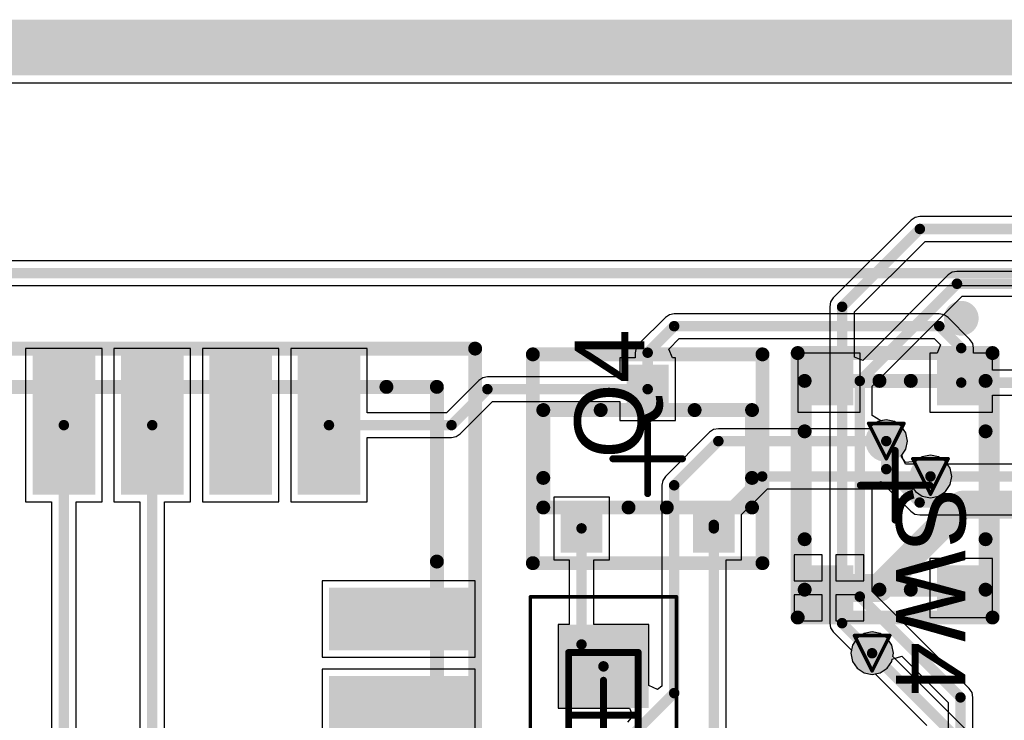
# Model space of a CAD drawing. Header units: millimetres. Extents: x 9.4 to 105.2, y 7.6 to 67.1.
# Tile 61 of 152: x 29.8 to 44, y 57.1 to 67.1. Entities that reach past the tile are written whole.
import ezdxf

# ---------------------------------------------------------------- set-up
doc = ezdxf.new("R2010")
doc.units = ezdxf.units.MM
for name, color, linetype in [('BottomLayer', 5, 'Continuous'), ('BottomSolder', 6, 'Continuous'), ('DrillDrawing', 1, 'Continuous'), ('KeepOutLayer', 6, 'Continuous'), ('Mechanical13', 56, 'Continuous'), ('Mechanical15', 56, 'Continuous'), ('Mechanical16', 56, 'Continuous'), ('Mechanical2', 216, 'Continuous'), ('Mechanical3', 76, 'Continuous'), ('Mechanical5', 56, 'Continuous'), ('TopLayer', 1, 'Continuous'), ('TopOverlay', 2, 'Continuous'), ('TopPaste', 8, 'Continuous'), ('TopSolder', 216, 'Continuous'), ('ViaHoleLayer', 16, 'Continuous')]:
    doc.layers.add(name, color=color, linetype=linetype)
doc.styles.add('Arial', font='arial.ttf', dxfattribs={"height": 0.2})

msp = doc.modelspace()

# ---------------------------------------------------------------- hatches: boundary and pattern name
at = {"layer": 'BottomLayer'}
h = msp.add_hatch(color=5, dxfattribs=at)
edge = h.paths.add_edge_path()
edge.add_arc((42.291, 61.087), 0.2, 0, 360)
h = msp.add_hatch(color=5, dxfattribs=at)
edge = h.paths.add_edge_path()
edge.add_arc((42.926, 60.579), 0.2, 0, 360)
h = msp.add_hatch(color=5, dxfattribs=at)
edge = h.paths.add_edge_path()
edge.add_arc((42.088, 58.039), 0.2, 0, 360)
at = {"layer": 'BottomSolder'}
h = msp.add_hatch(color=6, dxfattribs=at)
edge = h.paths.add_edge_path()
edge.add_arc((42.291, 61.087), 0.3, 0, 360)
h = msp.add_hatch(color=6, dxfattribs=at)
edge = h.paths.add_edge_path()
edge.add_arc((42.926, 60.579), 0.3, 0, 360)
h = msp.add_hatch(color=6, dxfattribs=at)
edge = h.paths.add_edge_path()
edge.add_arc((42.088, 58.039), 0.3, 0, 360)
at = {"layer": 'TopLayer'}
for points in [[(30.023, 60.316), (30.023, 62.316), (30.923, 62.316), (30.923, 60.316)], [(31.293, 60.316), (31.293, 62.316), (32.193, 62.316), (32.193, 60.316)], [(32.563, 60.316), (32.563, 62.316), (33.463, 62.316), (33.463, 60.316)], [(33.833, 60.316), (33.833, 62.316), (34.733, 62.316), (34.733, 60.316)], [(38.562, 61.483), (38.562, 62.183), (39.162, 62.183), (39.162, 61.483)], [(41.818, 62.252), (41.818, 61.602), (41.118, 61.602), (41.118, 62.252)], [(43.718, 62.252), (43.718, 61.602), (43.018, 61.602), (43.018, 62.252)], [(37.612, 59.483), (37.612, 60.183), (38.212, 60.183), (38.212, 59.483)], [(39.512, 59.483), (39.512, 60.183), (40.112, 60.183), (40.112, 59.483)], [(41.818, 59.302), (41.818, 58.652), (41.118, 58.652), (41.118, 59.302)], [(43.718, 59.302), (43.718, 58.652), (43.018, 58.652), (43.018, 59.302)], [(34.283, 58.081), (34.283, 58.981), (36.283, 58.981), (36.283, 58.081)], [(38.777, 57.35), (37.677, 57.35), (37.677, 58.35), (38.777, 58.35)], [(34.283, 56.811), (34.283, 57.711), (36.283, 57.711), (36.283, 56.811)]]:
    msp.add_hatch(color=1, dxfattribs=at).paths.add_polyline_path(points)
h = msp.add_hatch(color=1, dxfattribs=at)
edge = h.paths.add_edge_path()
edge.add_arc((42.291, 61.087), 0.2, 0, 360)
h = msp.add_hatch(color=1, dxfattribs=at)
edge = h.paths.add_edge_path()
edge.add_arc((42.926, 60.579), 0.2, 0, 360)
h = msp.add_hatch(color=1, dxfattribs=at)
edge = h.paths.add_edge_path()
edge.add_arc((42.088, 58.039), 0.2, 0, 360)
at = {"layer": 'TopPaste'}
for points in [[(30.023, 60.316), (30.023, 62.316), (30.923, 62.316), (30.923, 60.316)], [(31.293, 60.316), (31.293, 62.316), (32.193, 62.316), (32.193, 60.316)], [(32.563, 60.316), (32.563, 62.316), (33.463, 62.316), (33.463, 60.316)], [(33.833, 60.316), (33.833, 62.316), (34.733, 62.316), (34.733, 60.316)], [(39.113, 61.533), (39.113, 62.133), (38.613, 62.133), (38.613, 61.533)], [(41.818, 62.252), (41.818, 61.602), (41.118, 61.602), (41.118, 62.252)], [(43.718, 62.252), (43.718, 61.602), (43.018, 61.602), (43.018, 62.252)], [(38.163, 59.533), (38.163, 60.133), (37.663, 60.133), (37.663, 59.533)], [(40.063, 59.533), (40.063, 60.133), (39.563, 60.133), (39.563, 59.533)], [(41.818, 59.302), (41.818, 58.652), (41.118, 58.652), (41.118, 59.302)], [(43.718, 59.302), (43.718, 58.652), (43.018, 58.652), (43.018, 59.302)], [(34.283, 58.081), (34.283, 58.981), (36.283, 58.981), (36.283, 58.081)], [(38.727, 57.4), (37.727, 57.4), (37.727, 58.3), (38.727, 58.3)], [(34.283, 56.811), (34.283, 57.711), (36.283, 57.711), (36.283, 56.811)]]:
    msp.add_hatch(color=8, dxfattribs=at).paths.add_polyline_path(points)
at = {"layer": 'TopSolder'}
for points in [[(30.023, 60.316), (30.023, 62.316), (30.923, 62.316), (30.923, 60.316)], [(31.293, 60.316), (31.293, 62.316), (32.193, 62.316), (32.193, 60.316)], [(32.563, 60.316), (32.563, 62.316), (33.463, 62.316), (33.463, 60.316)], [(33.833, 60.316), (33.833, 62.316), (34.733, 62.316), (34.733, 60.316)], [(38.562, 61.483), (38.562, 62.183), (39.162, 62.183), (39.162, 61.483)], [(41.818, 62.252), (41.818, 61.602), (41.118, 61.602), (41.118, 62.252)], [(43.718, 62.252), (43.718, 61.602), (43.018, 61.602), (43.018, 62.252)], [(37.612, 59.483), (37.612, 60.183), (38.212, 60.183), (38.212, 59.483)], [(39.512, 59.483), (39.512, 60.183), (40.112, 60.183), (40.112, 59.483)], [(41.818, 59.302), (41.818, 58.652), (41.118, 58.652), (41.118, 59.302)], [(43.718, 59.302), (43.718, 58.652), (43.018, 58.652), (43.018, 59.302)], [(34.283, 58.081), (34.283, 58.981), (36.283, 58.981), (36.283, 58.081)], [(38.877, 57.25), (37.577, 57.25), (37.577, 58.45), (38.877, 58.45)], [(34.283, 56.811), (34.283, 57.711), (36.283, 57.711), (36.283, 56.811)]]:
    msp.add_hatch(color=216, dxfattribs=at).paths.add_polyline_path(points)
h = msp.add_hatch(color=216, dxfattribs=at)
edge = h.paths.add_edge_path()
edge.add_arc((42.291, 61.087), 0.3, 0, 360)
h = msp.add_hatch(color=216, dxfattribs=at)
edge = h.paths.add_edge_path()
edge.add_arc((42.926, 60.579), 0.3, 0, 360)
h = msp.add_hatch(color=216, dxfattribs=at)
edge = h.paths.add_edge_path()
edge.add_arc((42.088, 58.039), 0.3, 0, 360)
at = {"layer": 'ViaHoleLayer'}
h = msp.add_hatch(color=16, dxfattribs=at)
edge = h.paths.add_edge_path()
edge.add_arc((42.291, 61.087), 0.1, 0, 360)
h = msp.add_hatch(color=16, dxfattribs=at)
edge = h.paths.add_edge_path()
edge.add_arc((42.926, 60.579), 0.1, 0, 360)
h = msp.add_hatch(color=16, dxfattribs=at)
edge = h.paths.add_edge_path()
edge.add_arc((42.088, 58.039), 0.1, 0, 360)

# ---------------------------------------------------------------- linework, layer by layer
at = {"layer": 'BottomLayer'}
for p, q in [((13.379, 66.236), (99.074, 66.236)), ((42.647, 64.261), (41.53, 63.144)), ((42.705, 64.3), (42.647, 64.261)), ((42.774, 64.313), (42.705, 64.3)), ((49.048, 64.313), (42.774, 64.313)), ((41.834, 62.943), (42.848, 63.957)), ((42.848, 63.957), (49.048, 63.957)), ((43.181, 63.474), (41.952, 62.245)), ((43.239, 63.512), (43.181, 63.474)), ((43.307, 63.526), (43.239, 63.512)), ((49.079, 63.526), (43.307, 63.526)), ((41.53, 63.144), (41.491, 63.086)), ((42.088, 61.877), (43.381, 63.169)), ((43.381, 63.169), (50.779, 63.169)), ((41.491, 63.086), (41.478, 63.017)), ((41.478, 63.017), (41.478, 58.471)), ((41.834, 62.293), (41.834, 62.943)), ((41.952, 62.245), (41.834, 62.293)), ((42.088, 61.454), (42.088, 61.877)), ((42.215, 61.378), (42.088, 61.454)), ((42.291, 61.393), (42.215, 61.378)), ((42.408, 61.37), (42.291, 61.393)), ((42.507, 61.303), (42.408, 61.37)), ((42.574, 61.204), (42.507, 61.303)), ((42.597, 61.087), (42.574, 61.204)), ((42.574, 60.97), (42.597, 61.087)), ((42.507, 60.871), (42.574, 60.97)), ((42.566, 60.78), (42.507, 60.871)), ((42.809, 60.862), (42.71, 60.795)), ((42.926, 60.885), (42.809, 60.862)), ((43.043, 60.862), (42.926, 60.885)), ((43.142, 60.795), (43.043, 60.862)), ((42.71, 60.795), (42.566, 60.78)), ((43.168, 60.757), (43.142, 60.795)), ((44.122, 60.757), (43.168, 60.757)), ((42.088, 60.454), (42.215, 60.507)), ((42.088, 58.926), (42.088, 60.454)), ((42.215, 60.507), (42.644, 60.078)), ((42.644, 60.078), (42.702, 60.039)), ((42.702, 60.039), (42.771, 60.026)), ((42.771, 60.026), (44.202, 60.026)), ((43.484, 57.53), (42.088, 58.926)), ((41.478, 58.471), (41.491, 58.403)), ((41.491, 58.403), (41.53, 58.345)), ((41.53, 58.345), (41.791, 58.084)), ((41.791, 58.084), (41.782, 58.039)), ((41.782, 58.039), (41.805, 57.922)), ((41.805, 57.922), (41.872, 57.823)), ((42.304, 57.823), (42.37, 57.922)), ((42.37, 57.922), (42.377, 57.953)), ((42.377, 57.953), (42.514, 57.995)), ((42.514, 57.995), (43.179, 57.33)), ((41.872, 57.823), (41.971, 57.756)), ((41.971, 57.756), (42.088, 57.733)), ((42.088, 57.733), (42.205, 57.756)), ((42.205, 57.756), (42.304, 57.823)), ((43.523, 57.473), (43.484, 57.53)), ((43.536, 57.404), (43.523, 57.473)), ((43.179, 57.33), (43.179, 53.785)), ((43.536, 53.785), (43.536, 57.404))]:
    msp.add_line(p, q, dxfattribs=at)
at = {"layer": 'BottomLayer', "const_width": 0.15}
for points in [[(41.656, 63.017), (42.774, 64.135)], [(42.774, 64.135), (49.663, 64.135)], [(41.91, 61.951), (43.307, 63.348)], [(43.307, 63.348), (50.779, 63.348)], [(41.656, 58.471), (41.656, 63.017)], [(41.91, 58.852), (41.91, 61.951)], [(42.291, 60.684), (42.291, 61.087)], [(42.291, 60.684), (42.771, 60.204)], [(42.926, 60.579), (44.196, 60.579)], [(42.771, 60.204), (44.202, 60.204)], [(41.91, 58.852), (43.358, 57.404)], [(41.656, 58.471), (42.088, 58.039)], [(43.358, 53.543), (43.358, 57.404)]]:
    msp.add_lwpolyline(points, dxfattribs=at)
at = {"layer": 'BottomLayer', "const_width": 0.075}
for points in [[(42.736, 64.135, 1), (42.811, 64.135, 1)], [(42.736, 64.135, 1), (42.811, 64.135, 1)], [(43.269, 63.348, 1), (43.345, 63.348, 1)], [(43.269, 63.348, 1), (43.345, 63.348, 1)], [(41.618, 63.017, 1), (41.694, 63.017, 1)], [(41.618, 63.017, 1), (41.694, 63.017, 1)], [(41.872, 61.951, 1), (41.948, 61.951, 1)], [(41.872, 61.951, 1), (41.948, 61.951, 1)], [(42.253, 61.087, 1), (42.329, 61.087, 1)], [(42.253, 60.684, 1), (42.329, 60.684, 1)], [(42.253, 60.684, 1), (42.329, 60.684, 1)], [(42.888, 60.579, 1), (42.964, 60.579, 1)], [(42.733, 60.204, 1), (42.808, 60.204, 1)], [(42.733, 60.204, 1), (42.808, 60.204, 1)], [(41.872, 58.852, 1), (41.948, 58.852, 1)], [(41.872, 58.852, 1), (41.948, 58.852, 1)], [(41.618, 58.471, 1), (41.694, 58.471, 1)], [(41.618, 58.471, 1), (41.694, 58.471, 1)], [(42.05, 58.039, 1), (42.125, 58.039, 1)], [(43.32, 57.404, 1), (43.395, 57.404, 1)], [(43.32, 57.404, 1), (43.395, 57.404, 1)]]:
    msp.add_lwpolyline(points, format="xyb", close=True, dxfattribs=at)
at = {"layer": 'DrillDrawing', "const_width": 0.0508}
for points in [[(42.037, 61.341), (42.545, 61.341)], [(42.037, 61.341), (42.291, 60.833)], [(42.291, 60.833), (42.545, 61.341)], [(42.672, 60.833), (43.18, 60.833)], [(42.672, 60.833), (42.926, 60.325)], [(42.926, 60.325), (43.18, 60.833)], [(41.834, 58.293), (42.342, 58.293)], [(41.834, 58.293), (42.088, 57.785)], [(42.088, 57.785), (42.342, 58.293)]]:
    msp.add_lwpolyline(points, dxfattribs=at)
at = {"layer": 'DrillDrawing', "const_width": 0.0254}
for points in [[(42.024, 61.341, 1), (42.05, 61.341, 1)], [(42.024, 61.341, 1), (42.05, 61.341, 1)], [(42.532, 61.341, 1), (42.558, 61.341, 1)], [(42.532, 61.341, 1), (42.558, 61.341, 1)], [(42.278, 60.833, 1), (42.304, 60.833, 1)], [(42.278, 60.833, 1), (42.304, 60.833, 1)], [(42.659, 60.833, 1), (42.685, 60.833, 1)], [(42.659, 60.833, 1), (42.685, 60.833, 1)], [(43.167, 60.833, 1), (43.193, 60.833, 1)], [(43.167, 60.833, 1), (43.193, 60.833, 1)], [(42.913, 60.325, 1), (42.939, 60.325, 1)], [(42.913, 60.325, 1), (42.939, 60.325, 1)], [(41.821, 58.293, 1), (41.846, 58.293, 1)], [(41.821, 58.293, 1), (41.846, 58.293, 1)], [(42.329, 58.293, 1), (42.354, 58.293, 1)], [(42.329, 58.293, 1), (42.354, 58.293, 1)], [(42.075, 57.785, 1), (42.1, 57.785, 1)], [(42.075, 57.785, 1), (42.1, 57.785, 1)]]:
    msp.add_lwpolyline(points, format="xyb", close=True, dxfattribs=at)
at = {"layer": 'KeepOutLayer'}
for points, const_width in [([(13.277, 66.942), (101.277, 66.942)], 0.4), ([(13.277, 66.842), (101.277, 66.842)], 0.2), ([(13.291, 66.542), (101.268, 66.542)], 0.4), ([(13.284, 66.642), (101.273, 66.642)], 0.2)]:
    msp.add_lwpolyline(points, dxfattribs=dict(at, const_width=const_width))
at = {"layer": 'Mechanical13', "const_width": 0.1}
for points in [[(37.727, 58.05), (38.727, 58.05)], [(37.727, 56.25), (37.727, 58.05)], [(38.727, 56.25), (38.727, 58.05)]]:
    msp.add_lwpolyline(points, dxfattribs=at)
at = {"layer": 'Mechanical13', "const_width": 0.05}
for points in [[(37.702, 58.05, 1), (37.752, 58.05, 1)], [(37.702, 58.05, 1), (37.752, 58.05, 1)], [(38.702, 58.05, 1), (38.752, 58.05, 1)], [(38.702, 58.05, 1), (38.752, 58.05, 1)]]:
    msp.add_lwpolyline(points, format="xyb", close=True, dxfattribs=at)
at = {"layer": 'Mechanical15'}
for points, const_width in [([(37.177, 58.85), (39.277, 58.85)], 0.05), ([(37.177, 55.45), (37.177, 58.85)], 0.05), ([(39.277, 55.45), (39.277, 58.85)], 0.05), ([(38.227, 56.65), (38.227, 57.65)], 0.1), ([(37.727, 57.15), (38.727, 57.15)], 0.1)]:
    msp.add_lwpolyline(points, dxfattribs=dict(at, const_width=const_width))
for points, const_width in [([(37.165, 58.85, 1), (37.19, 58.85, 1)], 0.025), ([(37.165, 58.85, 1), (37.19, 58.85, 1)], 0.025), ([(39.264, 58.85, 1), (39.289, 58.85, 1)], 0.025), ([(39.264, 58.85, 1), (39.289, 58.85, 1)], 0.025), ([(38.202, 57.65, 1), (38.252, 57.65, 1)], 0.05), ([(37.702, 57.15, 1), (37.752, 57.15, 1)], 0.05), ([(38.702, 57.15, 1), (38.752, 57.15, 1)], 0.05)]:
    msp.add_lwpolyline(points, format="xyb", close=True, dxfattribs=dict(at, const_width=const_width))
at = {"layer": 'Mechanical16', "const_width": 0.1}
for points in [[(38.862, 60.333), (38.862, 61.333)], [(42.418, 59.952), (42.418, 60.952)], [(38.362, 60.833), (39.362, 60.833)], [(41.918, 60.452), (42.918, 60.452)]]:
    msp.add_lwpolyline(points, dxfattribs=at)
at = {"layer": 'Mechanical16', "const_width": 0.05}
for points in [[(38.837, 61.333, 1), (38.887, 61.333, 1)], [(42.393, 60.952, 1), (42.443, 60.952, 1)], [(38.337, 60.833, 1), (38.387, 60.833, 1)], [(39.337, 60.833, 1), (39.387, 60.833, 1)], [(41.893, 60.452, 1), (41.943, 60.452, 1)], [(42.893, 60.452, 1), (42.943, 60.452, 1)], [(38.837, 60.333, 1), (38.887, 60.333, 1)], [(42.393, 59.952, 1), (42.443, 59.952, 1)]]:
    msp.add_lwpolyline(points, format="xyb", close=True, dxfattribs=at)
at = {"layer": 'Mechanical2', "const_width": 0.2}
for points in [[(41.118, 61.952), (43.718, 61.952)], [(41.118, 58.952), (41.118, 61.952)], [(43.718, 58.952), (43.718, 61.952)], [(10.233, 61.866), (35.833, 61.866)], [(35.833, 43.766), (35.833, 61.866)], [(37.362, 60.133), (37.362, 61.533)], [(37.362, 61.533), (40.362, 61.533)], [(40.362, 60.133), (40.362, 61.533)], [(37.362, 60.133), (40.362, 60.133)], [(41.118, 58.952), (43.718, 58.952)]]:
    msp.add_lwpolyline(points, dxfattribs=at)
at = {"layer": 'Mechanical2', "const_width": 0.1}
for points in [[(41.068, 61.952, 1), (41.168, 61.952, 1)], [(41.068, 61.952, 1), (41.168, 61.952, 1)], [(43.668, 61.952, 1), (43.768, 61.952, 1)], [(43.668, 61.952, 1), (43.768, 61.952, 1)], [(35.783, 61.866, 1), (35.883, 61.866, 1)], [(35.783, 61.866, 1), (35.883, 61.866, 1)], [(37.312, 61.533, 1), (37.412, 61.533, 1)], [(37.312, 61.533, 1), (37.412, 61.533, 1)], [(40.312, 61.533, 1), (40.412, 61.533, 1)], [(40.312, 61.533, 1), (40.412, 61.533, 1)], [(37.312, 60.133, 1), (37.412, 60.133, 1)], [(37.312, 60.133, 1), (37.412, 60.133, 1)], [(40.312, 60.133, 1), (40.412, 60.133, 1)], [(40.312, 60.133, 1), (40.412, 60.133, 1)], [(41.068, 58.952, 1), (41.168, 58.952, 1)], [(41.068, 58.952, 1), (41.168, 58.952, 1)], [(43.668, 58.952, 1), (43.768, 58.952, 1)], [(43.668, 58.952, 1), (43.768, 58.952, 1)]]:
    msp.add_lwpolyline(points, format="xyb", close=True, dxfattribs=at)
at = {"layer": 'Mechanical3', "const_width": 0.2}
for points in [[(10.133, 62.416), (36.383, 62.416)], [(36.383, 43.216), (36.383, 62.416)], [(37.212, 59.333), (37.212, 62.333)], [(37.212, 62.333), (40.512, 62.333)], [(40.512, 59.333), (40.512, 62.333)], [(41.018, 62.352), (43.818, 62.352)], [(41.018, 58.552), (41.018, 62.352)], [(43.818, 58.552), (43.818, 62.352)], [(37.212, 59.333), (40.512, 59.333)], [(41.018, 58.552), (43.818, 58.552)]]:
    msp.add_lwpolyline(points, dxfattribs=at)
at = {"layer": 'Mechanical3', "const_width": 0.1}
for points in [[(36.333, 62.416, 1), (36.433, 62.416, 1)], [(36.333, 62.416, 1), (36.433, 62.416, 1)], [(37.162, 62.333, 1), (37.262, 62.333, 1)], [(37.162, 62.333, 1), (37.262, 62.333, 1)], [(40.462, 62.333, 1), (40.562, 62.333, 1)], [(40.462, 62.333, 1), (40.562, 62.333, 1)], [(40.968, 62.352, 1), (41.068, 62.352, 1)], [(40.968, 62.352, 1), (41.068, 62.352, 1)], [(43.768, 62.352, 1), (43.868, 62.352, 1)], [(43.768, 62.352, 1), (43.868, 62.352, 1)], [(37.162, 59.333, 1), (37.262, 59.333, 1)], [(37.162, 59.333, 1), (37.262, 59.333, 1)], [(40.462, 59.333, 1), (40.562, 59.333, 1)], [(40.462, 59.333, 1), (40.562, 59.333, 1)], [(40.968, 58.552, 1), (41.068, 58.552, 1)], [(40.968, 58.552, 1), (41.068, 58.552, 1)], [(43.768, 58.552, 1), (43.868, 58.552, 1)], [(43.768, 58.552, 1), (43.868, 58.552, 1)]]:
    msp.add_lwpolyline(points, format="xyb", close=True, dxfattribs=at)
at = {"layer": 'Mechanical5', "const_width": 0.2}
for points in [[(10.133, 62.416), (36.383, 62.416)], [(36.383, 43.216), (36.383, 62.416)], [(37.212, 59.333), (37.212, 62.333)], [(37.212, 62.333), (40.512, 62.333)], [(40.512, 59.333), (40.512, 62.333)], [(41.018, 62.352), (43.818, 62.352)], [(41.018, 58.552), (41.018, 62.352)], [(43.818, 58.552), (43.818, 62.352)], [(37.212, 59.333), (40.512, 59.333)], [(41.018, 58.552), (43.818, 58.552)]]:
    msp.add_lwpolyline(points, dxfattribs=at)
at = {"layer": 'Mechanical5', "const_width": 0.1}
for points in [[(36.333, 62.416, 1), (36.433, 62.416, 1)], [(36.333, 62.416, 1), (36.433, 62.416, 1)], [(37.162, 62.333, 1), (37.262, 62.333, 1)], [(37.162, 62.333, 1), (37.262, 62.333, 1)], [(40.462, 62.333, 1), (40.562, 62.333, 1)], [(40.462, 62.333, 1), (40.562, 62.333, 1)], [(40.968, 62.352, 1), (41.068, 62.352, 1)], [(40.968, 62.352, 1), (41.068, 62.352, 1)], [(43.768, 62.352, 1), (43.868, 62.352, 1)], [(43.768, 62.352, 1), (43.868, 62.352, 1)], [(37.162, 59.333, 1), (37.262, 59.333, 1)], [(37.162, 59.333, 1), (37.262, 59.333, 1)], [(40.462, 59.333, 1), (40.562, 59.333, 1)], [(40.462, 59.333, 1), (40.562, 59.333, 1)], [(40.968, 58.552, 1), (41.068, 58.552, 1)], [(40.968, 58.552, 1), (41.068, 58.552, 1)], [(43.768, 58.552, 1), (43.868, 58.552, 1)], [(43.768, 58.552, 1), (43.868, 58.552, 1)]]:
    msp.add_lwpolyline(points, format="xyb", close=True, dxfattribs=at)
at = {"layer": 'TopLayer'}
for p, q in [((13.379, 66.236), (82.351, 66.236)), ((51.181, 63.678), (28.829, 63.678)), ((28.903, 63.322), (51.107, 63.322)), ((39.117, 62.864), (38.736, 62.483)), ((39.175, 62.903), (39.117, 62.864)), ((39.243, 62.916), (39.175, 62.903)), ((43.053, 62.916), (39.243, 62.916)), ((43.121, 62.903), (43.053, 62.916)), ((43.179, 62.864), (43.121, 62.903)), ((43.494, 62.549), (43.179, 62.864)), ((39.167, 62.41), (39.317, 62.56)), ((39.317, 62.56), (42.979, 62.56)), ((42.979, 62.56), (43.069, 62.469)), ((43.533, 62.491), (43.494, 62.549)), ((31.023, 62.416), (29.923, 62.416)), ((29.923, 62.416), (29.923, 60.216)), ((31.023, 60.216), (31.023, 62.416)), ((32.293, 62.416), (31.193, 62.416)), ((31.193, 62.416), (31.193, 60.216)), ((32.293, 60.216), (32.293, 62.416)), ((33.563, 62.416), (32.463, 62.416)), ((32.463, 62.416), (32.463, 60.216)), ((33.563, 60.216), (33.563, 62.416)), ((34.833, 62.416), (33.733, 62.416)), ((33.733, 62.416), (33.733, 60.216)), ((34.833, 61.494), (34.833, 62.416)), ((38.697, 62.425), (38.684, 62.357)), ((38.736, 62.483), (38.697, 62.425)), ((39.22, 62.283), (39.167, 62.41)), ((43.069, 62.469), (43.021, 62.352)), ((43.546, 62.423), (43.533, 62.491)), ((43.546, 62.352), (43.546, 62.423)), ((38.684, 62.283), (38.462, 62.283)), ((38.462, 62.283), (38.462, 62.011)), ((38.684, 62.357), (38.684, 62.283)), ((39.262, 62.283), (39.22, 62.283)), ((39.262, 61.383), (39.262, 62.283)), ((41.918, 62.352), (41.018, 62.352)), ((41.018, 62.352), (41.018, 61.502)), ((41.918, 61.502), (41.918, 62.352)), ((43.021, 62.352), (42.918, 62.352)), ((42.918, 62.352), (42.918, 61.502)), ((43.818, 62.352), (43.546, 62.352)), ((43.818, 62.105), (43.818, 62.352)), ((36.492, 61.998), (36.434, 61.959)), ((36.56, 62.011), (36.492, 61.998)), ((38.462, 62.011), (36.56, 62.011)), ((44.626, 62.105), (43.818, 62.105)), ((36.434, 61.959), (35.969, 61.494)), ((43.818, 61.502), (43.818, 61.749)), ((43.818, 61.749), (44.552, 61.749)), ((36.169, 61.19), (36.634, 61.655)), ((36.634, 61.655), (38.462, 61.655)), ((38.462, 61.655), (38.462, 61.383)), ((35.969, 61.494), (34.833, 61.494)), ((41.018, 61.502), (41.918, 61.502)), ((42.918, 61.502), (43.818, 61.502)), ((38.462, 61.383), (39.262, 61.383)), ((42.075, 61.303), (42.049, 61.265)), ((42.174, 61.37), (42.075, 61.303)), ((42.291, 61.393), (42.174, 61.37)), ((42.408, 61.37), (42.291, 61.393)), ((42.507, 61.303), (42.408, 61.37)), ((42.574, 61.204), (42.507, 61.303)), ((34.833, 60.216), (34.833, 61.138)), ((34.833, 61.138), (36.043, 61.138)), ((36.043, 61.138), (36.111, 61.151)), ((36.111, 61.151), (36.169, 61.19)), ((39.752, 61.213), (39.117, 60.578)), ((39.81, 61.252), (39.752, 61.213)), ((39.878, 61.265), (39.81, 61.252)), ((42.049, 61.265), (39.878, 61.265)), ((42.597, 61.087), (42.574, 61.204)), ((42.574, 60.97), (42.597, 61.087)), ((42.516, 60.884), (42.574, 60.97)), ((42.532, 60.823), (42.516, 60.884)), ((42.809, 60.862), (42.71, 60.795)), ((42.926, 60.885), (42.809, 60.862)), ((43.043, 60.862), (42.926, 60.885)), ((43.142, 60.795), (43.043, 60.862)), ((42.566, 60.757), (42.532, 60.823)), ((42.684, 60.757), (42.566, 60.757)), ((42.71, 60.795), (42.684, 60.757)), ((43.209, 60.696), (43.142, 60.795)), ((39.117, 60.578), (39.078, 60.52)), ((43.232, 60.579), (43.209, 60.696)), ((43.209, 60.462), (43.232, 60.579)), ((39.078, 60.52), (39.065, 60.452)), ((39.065, 60.452), (39.065, 57.565)), ((43.142, 60.363), (43.209, 60.462)), ((38.312, 60.283), (37.512, 60.283)), ((37.512, 60.283), (37.512, 59.383)), ((38.312, 59.383), (38.312, 60.283)), ((40.212, 60.031), (40.582, 60.401)), ((40.582, 60.401), (42.684, 60.401)), ((42.684, 60.401), (42.71, 60.363)), ((42.71, 60.363), (42.809, 60.296)), ((42.809, 60.296), (42.926, 60.273)), ((42.926, 60.273), (43.043, 60.296)), ((43.043, 60.296), (43.142, 60.363)), ((29.923, 60.216), (30.295, 60.216)), ((30.295, 60.216), (30.295, 54.998)), ((30.651, 55.072), (30.651, 60.216)), ((30.651, 60.216), (31.023, 60.216)), ((31.193, 60.216), (31.565, 60.216)), ((31.565, 60.216), (31.565, 54.515)), ((31.921, 54.564), (31.921, 60.216)), ((31.921, 60.216), (32.293, 60.216)), ((32.463, 60.216), (33.563, 60.216)), ((33.733, 60.216), (34.833, 60.216)), ((40.212, 59.383), (40.212, 60.031)), ((41.368, 59.452), (40.968, 59.452)), ((40.968, 59.452), (40.968, 59.077)), ((41.368, 59.077), (41.368, 59.452)), ((41.968, 59.452), (41.568, 59.452)), ((41.568, 59.452), (41.568, 59.077)), ((41.968, 59.077), (41.968, 59.452)), ((37.512, 59.383), (37.734, 59.383)), ((37.734, 59.383), (37.734, 58.45)), ((38.09, 58.45), (38.09, 59.383)), ((38.09, 59.383), (38.312, 59.383)), ((39.99, 56.576), (39.99, 59.383)), ((39.99, 59.383), (40.212, 59.383)), ((43.818, 59.402), (42.918, 59.402)), ((42.918, 59.402), (42.918, 58.552)), ((43.818, 58.552), (43.818, 59.402)), ((36.383, 59.081), (34.183, 59.081)), ((34.183, 59.081), (34.183, 57.981)), ((36.383, 57.981), (36.383, 59.081)), ((40.968, 59.077), (41.368, 59.077)), ((41.568, 59.077), (41.968, 59.077)), ((41.368, 58.877), (40.968, 58.877)), ((40.968, 58.877), (40.968, 58.502)), ((41.368, 58.502), (41.368, 58.877)), ((41.968, 58.877), (41.568, 58.877)), ((41.568, 58.877), (41.568, 58.502)), ((41.968, 58.502), (41.968, 58.877)), ((37.734, 58.45), (37.577, 58.45)), ((37.577, 58.45), (37.577, 57.25)), ((38.877, 58.45), (38.09, 58.45)), ((38.877, 57.574), (38.877, 58.45)), ((40.968, 58.502), (41.368, 58.502)), ((41.568, 58.502), (41.968, 58.502)), ((42.918, 58.552), (43.818, 58.552)), ((41.971, 58.322), (41.872, 58.255)), ((42.088, 58.345), (41.971, 58.322)), ((42.205, 58.322), (42.088, 58.345)), ((42.304, 58.255), (42.205, 58.322)), ((41.805, 58.156), (41.782, 58.039)), ((41.872, 58.255), (41.805, 58.156)), ((42.37, 58.156), (42.304, 58.255)), ((42.394, 58.039), (42.37, 58.156)), ((41.782, 58.039), (41.805, 57.922)), ((42.385, 57.994), (42.394, 58.039)), ((34.183, 57.981), (36.383, 57.981)), ((41.805, 57.922), (41.872, 57.823)), ((43.477, 56.902), (42.385, 57.994)), ((36.383, 57.811), (34.183, 57.811)), ((34.183, 57.811), (34.183, 56.711)), ((36.383, 56.711), (36.383, 57.811)), ((41.872, 57.823), (41.971, 57.756)), ((41.971, 57.756), (42.088, 57.733)), ((42.088, 57.733), (42.132, 57.742)), ((42.132, 57.742), (42.873, 57.001)), ((39.004, 57.517), (38.877, 57.574)), ((39.065, 57.565), (39.004, 57.517)), ((37.577, 57.25), (38.6, 57.25)), ((38.6, 57.25), (38.648, 57.139)), ((38.648, 57.139), (38.574, 57.05))]:
    msp.add_line(p, q, dxfattribs=at)
for points, const_width in [([(28.829, 63.5), (51.181, 63.5)], 0.15), ([(38.862, 62.357), (39.243, 62.738)], 0.15), ([(39.243, 62.738), (43.053, 62.738)], 0.15), ([(43.053, 62.738), (43.368, 62.423)], 0.15), ([(38.862, 61.833), (38.862, 62.357)], 0.15), ([(43.368, 61.927), (43.368, 62.423)], 0.15), ([(43.368, 61.927), (44.626, 61.927)], 0.15), ([(36.043, 61.316), (36.56, 61.833)], 0.15), ([(36.56, 61.833), (38.862, 61.833)], 0.15), ([(30.473, 54.998), (30.473, 61.316)], 0.15), ([(31.743, 54.49), (31.743, 61.316)], 0.15), ([(34.283, 61.316), (36.043, 61.316)], 0.15), ([(39.243, 60.452), (39.878, 61.087)], 0.15), ([(39.878, 61.087), (42.291, 61.087)], 0.15), ([(39.812, 59.883), (40.508, 60.579)], 0.15), ([(40.508, 60.579), (42.926, 60.579)], 0.15), ([(39.243, 57.466), (39.243, 60.452)], 0.15), ([(42.188, 58.977), (43.383, 60.173)], 0.4), ([(43.383, 60.173), (45.085, 60.173)], 0.4), ([(37.912, 58.165), (37.912, 59.833)], 0.15), ([(39.812, 59.833), (39.812, 59.883)], 0.15), ([(39.812, 56.576), (39.812, 59.833)], 0.15), ([(41.468, 58.977), (42.188, 58.977)], 0.4), ([(37.912, 58.165), (38.227, 57.85)], 0.15), ([(42.088, 58.039), (43.351, 56.776)], 0.15), ([(38.227, 56.45), (39.243, 57.466)], 0.15)]:
    msp.add_lwpolyline(points, dxfattribs=dict(at, const_width=const_width))
for points, const_width in [([(39.205, 62.738, 1), (39.281, 62.738, 1)], 0.075), ([(39.205, 62.738, 1), (39.281, 62.738, 1)], 0.075), ([(43.015, 62.738, 1), (43.091, 62.738, 1)], 0.075), ([(43.015, 62.738, 1), (43.091, 62.738, 1)], 0.075), ([(38.824, 62.357, 1), (38.9, 62.357, 1)], 0.075), ([(38.824, 62.357, 1), (38.9, 62.357, 1)], 0.075), ([(43.331, 62.423, 1), (43.406, 62.423, 1)], 0.075), ([(43.331, 62.423, 1), (43.406, 62.423, 1)], 0.075), ([(43.331, 61.927, 1), (43.406, 61.927, 1)], 0.075), ([(43.331, 61.927, 1), (43.406, 61.927, 1)], 0.075), ([(36.522, 61.833, 1), (36.597, 61.833, 1)], 0.075), ([(36.522, 61.833, 1), (36.597, 61.833, 1)], 0.075), ([(38.824, 61.833, 1), (38.9, 61.833, 1)], 0.075), ([(38.824, 61.833, 1), (38.9, 61.833, 1)], 0.075), ([(30.435, 61.316, 1), (30.51, 61.316, 1)], 0.075), ([(31.705, 61.316, 1), (31.78, 61.316, 1)], 0.075), ([(34.245, 61.316, 1), (34.32, 61.316, 1)], 0.075), ([(36.006, 61.316, 1), (36.081, 61.316, 1)], 0.075), ([(36.006, 61.316, 1), (36.081, 61.316, 1)], 0.075), ([(39.84, 61.087, 1), (39.916, 61.087, 1)], 0.075), ([(39.84, 61.087, 1), (39.916, 61.087, 1)], 0.075), ([(42.253, 61.087, 1), (42.329, 61.087, 1)], 0.075), ([(40.471, 60.579, 1), (40.546, 60.579, 1)], 0.075), ([(40.471, 60.579, 1), (40.546, 60.579, 1)], 0.075), ([(42.888, 60.579, 1), (42.964, 60.579, 1)], 0.075), ([(39.205, 60.452, 1), (39.281, 60.452, 1)], 0.075), ([(39.205, 60.452, 1), (39.281, 60.452, 1)], 0.075), ([(43.283, 60.173, 1), (43.483, 60.173, 1)], 0.2), ([(43.283, 60.173, 1), (43.483, 60.173, 1)], 0.2), ([(37.874, 59.833, 1), (37.949, 59.833, 1)], 0.075), ([(39.775, 59.883, 1), (39.85, 59.883, 1)], 0.075), ([(39.775, 59.883, 1), (39.85, 59.883, 1)], 0.075), ([(39.775, 59.833, 1), (39.85, 59.833, 1)], 0.075), ([(39.775, 59.833, 1), (39.85, 59.833, 1)], 0.075), ([(41.368, 58.977, 1), (41.568, 58.977, 1)], 0.2), ([(42.088, 58.977, 1), (42.288, 58.977, 1)], 0.2), ([(42.088, 58.977, 1), (42.288, 58.977, 1)], 0.2), ([(37.874, 58.165, 1), (37.949, 58.165, 1)], 0.075), ([(37.874, 58.165, 1), (37.949, 58.165, 1)], 0.075), ([(42.05, 58.039, 1), (42.125, 58.039, 1)], 0.075), ([(38.189, 57.85, 1), (38.265, 57.85, 1)], 0.075), ([(39.205, 57.466, 1), (39.281, 57.466, 1)], 0.075), ([(39.205, 57.466, 1), (39.281, 57.466, 1)], 0.075)]:
    msp.add_lwpolyline(points, format="xyb", close=True, dxfattribs=dict(at, const_width=const_width))
at = {"layer": 'TopOverlay'}
for points, const_width in [([(43.493, 62.852, 1), (43.243, 62.852, 1)], 0.25), ([(43.181, 62.852, 1), (43.305, 62.852, 1)], 0.125), ([(43.431, 62.852, 1), (43.556, 62.852, 1)], 0.125), ([(42.143, 61.952, 1), (42.243, 61.952, 1)], 0.1), ([(42.593, 61.952, 1), (42.693, 61.952, 1)], 0.1), ([(35.058, 61.866, 1), (35.158, 61.866, 1)], 0.1), ([(35.783, 61.866, 1), (35.883, 61.866, 1)], 0.1), ([(35.783, 61.866, 1), (35.883, 61.866, 1)], 0.1), ([(37.312, 61.533, 1), (37.412, 61.533, 1)], 0.1), ([(37.312, 61.533, 1), (37.412, 61.533, 1)], 0.1), ([(38.137, 61.533, 1), (38.237, 61.533, 1)], 0.1), ([(39.487, 61.533, 1), (39.587, 61.533, 1)], 0.1), ([(40.312, 61.533, 1), (40.412, 61.533, 1)], 0.1), ([(40.312, 61.533, 1), (40.412, 61.533, 1)], 0.1), ([(41.068, 61.227, 1), (41.168, 61.227, 1)], 0.1), ([(43.668, 61.227, 1), (43.768, 61.227, 1)], 0.1), ([(37.312, 60.558, 1), (37.412, 60.558, 1)], 0.1), ([(40.312, 60.558, 1), (40.412, 60.558, 1)], 0.1), ([(38.537, 60.133, 1), (38.637, 60.133, 1)], 0.1), ([(39.087, 60.133, 1), (39.187, 60.133, 1)], 0.1), ([(41.068, 59.677, 1), (41.168, 59.677, 1)], 0.1), ([(43.668, 59.677, 1), (43.768, 59.677, 1)], 0.1), ([(35.783, 59.356, 1), (35.883, 59.356, 1)], 0.1), ([(42.143, 58.952, 1), (42.243, 58.952, 1)], 0.1), ([(42.593, 58.952, 1), (42.693, 58.952, 1)], 0.1)]:
    msp.add_lwpolyline(points, format="xyb", close=True, dxfattribs=dict(at, const_width=const_width))
at = {"layer": 'TopOverlay', "const_width": 0.2}
for points in [[(42.193, 61.952), (42.643, 61.952)], [(35.108, 61.866), (35.833, 61.866)], [(35.833, 59.356), (35.833, 61.866)], [(37.362, 60.558), (37.362, 61.533)], [(37.362, 61.533), (38.187, 61.533)], [(39.537, 61.533), (40.362, 61.533)], [(40.362, 60.558), (40.362, 61.533)], [(41.118, 59.677), (41.118, 61.227)], [(43.718, 59.677), (43.718, 61.227)], [(38.587, 60.133), (39.137, 60.133)], [(42.193, 58.952), (42.643, 58.952)]]:
    msp.add_lwpolyline(points, dxfattribs=at)

# ---------------------------------------------------------------- texts
at = {"layer": 'Mechanical5', "style": 'Arial'}
for s, rotation, p in [('Q4', 90, (38.812, 60.833)), ('SW4', 270, (42.429, 60.452))]:
    msp.add_text(s, height=1, rotation=rotation, dxfattribs=at).set_placement(p)

doc.saveas('drawing.dxf')
